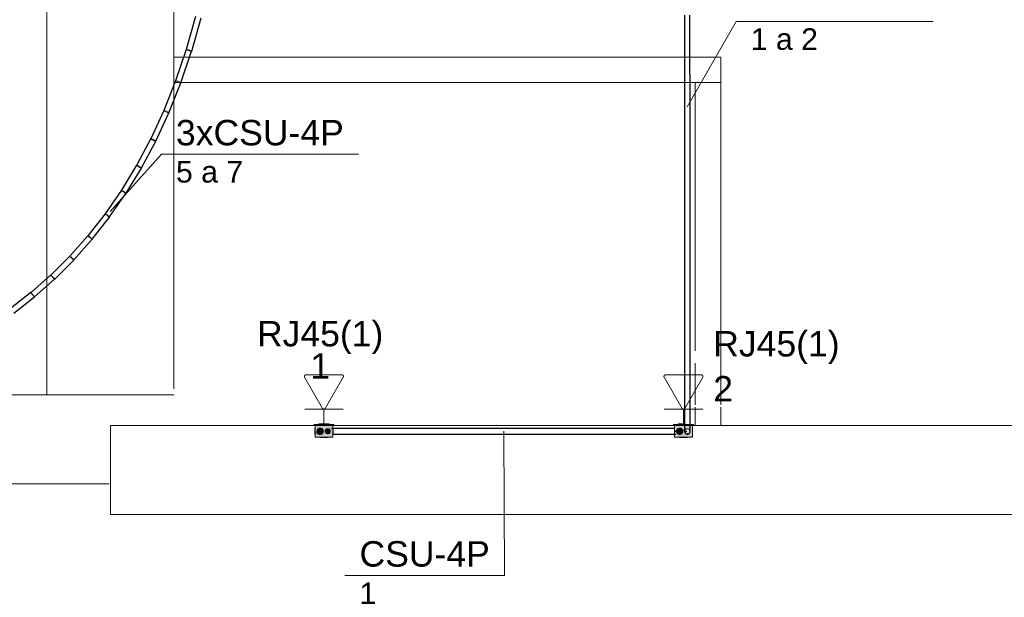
# Model space of a CAD drawing. Header units: millimetres. Extents: x 4476663 to 4477054, y -30323851 to -30323414.
# Tile 169 of 256: x 4476895.93 to 4476903.68, y -30323678.1 to -30323673.56. Entities that reach past the tile are written whole.
import ezdxf

# ---------------------------------------------------------------- set-up
doc = ezdxf.new("R2010")
doc.units = ezdxf.units.MM
doc.linetypes.add('NULL', pattern=[0])
for name, color, linetype, lineweight in [('CE-Caixa', 9, 'Continuous', 18), ('CE-Condutos (Baixa)', 6, 'Continuous', 25), ('CE-Condutos (Teto)', 1, 'Continuous', 25), ('CE-PT Dados', 7, 'Continuous', 5), ('CE-Textos fios', 7, 'Continuous', 9), ('IFC-Caixa de passagem-Contorno', 44, 'Continuous', 5), ('IFC-Parede padrão-Contorno', 44, 'Continuous', 5), ('IFC-Parede-Contorno', 42, 'Continuous', 5), ('Nível 1', 2, 'Continuous', 60), ('Textos', 7, 'Continuous', 9)]:
    doc.layers.add(name, color=color, linetype=linetype, lineweight=lineweight)
doc.styles.add('ARIAL', font='arial.ttf')

msp = doc.modelspace()

# ---------------------------------------------------------------- hatches: boundary and pattern name
at = {"layer": 'CE-Caixa', "linetype": 'Continuous'}
for points in [[(4476898.3378, -30323676.7441), (4476898.3672, -30323676.7401), (4476898.2864, -30323676.7401), (4476898.2864, -30323676.7441)], [(4476898.3093, -30323676.7401), (4476898.3422, -30323676.7401), (4476898.3443, -30323676.7381), (4476898.3093, -30323676.7381)], [(4476901.1613, -30323676.7441), (4476901.1613, -30323676.7401), (4476901.1129, -30323676.7401), (4476901.1129, -30323676.7441)], [(4476901.1613, -30323676.7401), (4476901.1357, -30323676.7381), (4476901.1357, -30323676.7401)], [(4476898.3998, -30323676.7441), (4476898.2538, -30323676.7441), (4476898.2469, -30323676.7501), (4476898.4069, -30323676.7501)], [(4476898.3461, -30323676.7717), (4476898.3562, -30323676.7777), (4476898.3968, -30323676.7501), (4476898.2568, -30323676.7501), (4476898.2568, -30323676.8451), (4476898.2893, -30323676.823), (4476898.2767, -30323676.8092), (4476898.2693, -30323676.8226), (4476898.2855, -30323676.7726), (4476898.2892, -30323676.7865), (4476898.2969, -30323676.7726), (4476898.3093, -30323676.7838), (4476898.3165, -30323676.7829), (4476898.3104, -30323676.8082), (4476898.3373, -30323676.7905)], [(4476898.3889, -30323676.8231), (4476898.3927, -30323676.8226), (4476898.3968, -30323676.8381), (4476898.3968, -30323676.7501), (4476898.3597, -30323676.7753), (4476898.3746, -30323676.7885), (4476898.3762, -30323676.8027), (4476898.3597, -30323676.7753), (4476898.294, -30323676.8198), (4476898.3568, -30323676.8225), (4476898.3324, -30323676.8226), (4476898.294, -30323676.8198), (4476898.2568, -30323676.8451), (4476898.3274, -30323676.8451), (4476898.3588, -30323676.8432), (4476898.3614, -30323676.8385), (4476898.3813, -30323676.8412), (4476898.3274, -30323676.8451), (4476898.3968, -30323676.8451)], [(4476898.3033, -30323676.8217), (4476898.3185, -30323676.8101), (4476898.321, -30323676.7911), (4476898.3093, -30323676.7759), (4476898.2904, -30323676.7734), (4476898.2752, -30323676.7851), (4476898.2727, -30323676.804), (4476898.2843, -30323676.8192)], [(4476898.3668, -30323676.7802), (4476898.3468, -30323676.7802), (4476898.3368, -30323676.7976), (4476898.3468, -30323676.8149), (4476898.3668, -30323676.8149), (4476898.3768, -30323676.7976)], [(4476901.0803, -30323676.7441), (4476901.0733, -30323676.7501), (4476901.1129, -30323676.7485), (4476901.1129, -30323676.7501), (4476901.1613, -30323676.7483), (4476901.1613, -30323676.7441)], [(4476901.1302, -30323676.8235), (4476901.1192, -30323676.822), (4476901.0832, -30323676.8451), (4476901.2232, -30323676.8451), (4476901.2232, -30323676.7501), (4476901.1901, -30323676.7726), (4476901.2074, -30323676.7896), (4476901.192, -30323676.796), (4476901.1982, -30323676.8126), (4476901.1853, -30323676.8217), (4476901.1853, -30323676.7988), (4476901.1716, -30323676.7917), (4476901.1853, -30323676.7759), (4476901.1559, -30323676.7958), (4476901.1501, -30323676.8119), (4476901.1585, -30323676.7772), (4476901.1761, -30323676.7726), (4476901.1627, -30323676.767), (4476901.1901, -30323676.7726), (4476901.2232, -30323676.7501), (4476901.0832, -30323676.7501), (4476901.0832, -30323676.8451), (4476901.11, -30323676.8226), (4476901.0959, -30323676.7795), (4476901.1129, -30323676.8074), (4476901.1129, -30323676.7753), (4476901.1357, -30323676.7753), (4476901.1357, -30323676.8094), (4476901.1476, -30323676.7923), (4476901.1449, -30323676.8101)], [(4476901.1449, -30323676.8101), (4476901.1474, -30323676.7911), (4476901.1357, -30323676.7759), (4476901.1168, -30323676.7734), (4476901.1016, -30323676.7851), (4476901.0991, -30323676.804), (4476901.1107, -30323676.8192), (4476901.1297, -30323676.8217)], [(4476901.1488, -30323676.8006), (4476901.1793, -30323676.7799), (4476901.1585, -30323676.7772)], [(4476901.2056, -30323676.7441), (4476901.1613, -30323676.7441), (4476901.1613, -30323676.7463)], [(4476901.2263, -30323676.7441), (4476901.2056, -30323676.7449), (4476901.2056, -30323676.7501), (4476901.2333, -30323676.7501)]]:
    msp.add_hatch(color=163, dxfattribs=at).paths.add_polyline_path(points)

# ---------------------------------------------------------------- linework, layer by layer
at = {"layer": 'CE-Caixa'}
for p, q in [((4476898.2864, -30323676.7401), (4476898.2864, -30323676.7441)), ((4476898.3093, -30323676.7401), (4476898.2864, -30323676.7401)), ((4476898.3443, -30323676.7381), (4476898.3093, -30323676.7381)), ((4476898.3093, -30323676.7381), (4476898.3093, -30323676.7401)), ((4476898.3443, -30323676.7401), (4476898.3093, -30323676.7401)), ((4476898.3443, -30323676.7401), (4476898.3443, -30323676.7381)), ((4476898.3672, -30323676.7401), (4476898.3443, -30323676.7401)), ((4476898.3672, -30323676.7441), (4476898.3672, -30323676.7401)), ((4476901.1129, -30323676.7401), (4476901.1129, -30323676.7441)), ((4476901.1357, -30323676.7401), (4476901.1129, -30323676.7401)), ((4476901.1613, -30323676.7381), (4476901.1357, -30323676.7381)), ((4476901.1357, -30323676.7381), (4476901.1357, -30323676.7401)), ((4476901.1613, -30323676.7401), (4476901.1357, -30323676.7401)), ((4476898.2538, -30323676.7441), (4476898.2469, -30323676.7501)), ((4476898.2469, -30323676.7501), (4476898.2568, -30323676.7501)), ((4476898.2864, -30323676.7441), (4476898.2538, -30323676.7441)), ((4476898.2552, -30323676.7726), (4476898.2552, -30323676.7734)), ((4476898.2568, -30323676.7726), (4476898.2552, -30323676.7726)), ((4476898.2552, -30323676.7734), (4476898.2552, -30323676.7759)), ((4476898.2552, -30323676.7759), (4476898.2552, -30323676.7799)), ((4476898.2552, -30323676.7799), (4476898.2552, -30323676.7851)), ((4476898.2552, -30323676.7851), (4476898.2552, -30323676.7911)), ((4476898.2552, -30323676.7911), (4476898.2552, -30323676.7976)), ((4476898.2552, -30323676.7976), (4476898.2552, -30323676.804)), ((4476898.2552, -30323676.804), (4476898.2552, -30323676.8101)), ((4476898.2552, -30323676.8101), (4476898.2552, -30323676.8152)), ((4476898.2552, -30323676.8152), (4476898.2552, -30323676.8192)), ((4476898.2552, -30323676.8192), (4476898.2552, -30323676.8217)), ((4476898.2568, -30323676.7501), (4476898.2864, -30323676.7501)), ((4476898.2568, -30323676.7501), (4476898.2568, -30323676.7644)), ((4476898.2644, -30323676.7501), (4476898.2568, -30323676.7501)), ((4476898.2568, -30323676.7644), (4476898.2568, -30323676.7701)), ((4476898.2568, -30323676.7701), (4476898.2568, -30323676.7726)), ((4476898.2568, -30323676.7726), (4476898.2568, -30323676.7908)), ((4476898.2568, -30323676.7908), (4476898.2568, -30323676.7981)), ((4476898.2568, -30323676.7981), (4476898.2568, -30323676.8174)), ((4476898.2568, -30323676.8174), (4476898.2568, -30323676.8226)), ((4476898.2864, -30323676.7501), (4476898.2644, -30323676.7501)), ((4476898.2644, -30323676.8152), (4476898.2644, -30323676.8101)), ((4476898.2727, -30323676.7911), (4476898.2718, -30323676.7976)), ((4476898.2718, -30323676.7976), (4476898.2727, -30323676.804)), ((4476898.2752, -30323676.7851), (4476898.2727, -30323676.7911)), ((4476898.2727, -30323676.804), (4476898.2752, -30323676.8101)), ((4476898.2792, -30323676.7799), (4476898.2752, -30323676.7851)), ((4476898.2752, -30323676.8101), (4476898.2792, -30323676.8152)), ((4476898.2843, -30323676.7759), (4476898.2792, -30323676.7799)), ((4476898.2792, -30323676.8152), (4476898.2843, -30323676.8192)), ((4476898.2904, -30323676.7734), (4476898.2843, -30323676.7759)), ((4476898.2843, -30323676.8192), (4476898.2904, -30323676.8217)), ((4476898.3093, -30323676.7441), (4476898.2864, -30323676.7441)), ((4476898.2864, -30323676.7501), (4476898.3093, -30323676.7501)), ((4476898.2938, -30323676.7501), (4476898.2864, -30323676.7501)), ((4476898.2968, -30323676.7726), (4476898.2904, -30323676.7734)), ((4476898.3093, -30323676.7501), (4476898.2938, -30323676.7501)), ((4476898.3033, -30323676.7734), (4476898.2968, -30323676.7726)), ((4476898.3093, -30323676.7759), (4476898.3033, -30323676.7734)), ((4476898.3033, -30323676.8217), (4476898.3093, -30323676.8192)), ((4476898.3443, -30323676.7441), (4476898.3093, -30323676.7441)), ((4476898.3093, -30323676.7501), (4476898.3443, -30323676.7501)), ((4476898.3443, -30323676.7501), (4476898.3093, -30323676.7501)), ((4476898.3145, -30323676.7799), (4476898.3093, -30323676.7759)), ((4476898.3093, -30323676.8192), (4476898.3145, -30323676.8152)), ((4476898.3185, -30323676.7851), (4476898.3145, -30323676.7799)), ((4476898.3145, -30323676.8152), (4476898.3185, -30323676.8101)), ((4476898.321, -30323676.7911), (4476898.3185, -30323676.7851)), ((4476898.3185, -30323676.8101), (4476898.321, -30323676.804)), ((4476898.3218, -30323676.7976), (4476898.321, -30323676.7911)), ((4476898.321, -30323676.804), (4476898.3218, -30323676.7976)), ((4476898.3375, -30323676.7924), (4476898.3368, -30323676.7976)), ((4476898.3368, -30323676.7976), (4476898.3375, -30323676.8027)), ((4476898.3395, -30323676.7876), (4476898.3375, -30323676.7924)), ((4476898.3375, -30323676.8027), (4476898.3395, -30323676.8076)), ((4476898.3427, -30323676.7834), (4476898.3395, -30323676.7876)), ((4476898.3395, -30323676.8076), (4476898.3427, -30323676.8117)), ((4476898.3468, -30323676.7802), (4476898.3427, -30323676.7834)), ((4476898.3427, -30323676.8117), (4476898.3468, -30323676.8149)), ((4476898.3672, -30323676.7441), (4476898.3443, -30323676.7441)), ((4476898.3443, -30323676.7501), (4476898.3672, -30323676.7501)), ((4476898.3551, -30323676.7501), (4476898.3443, -30323676.7501)), ((4476898.3517, -30323676.7783), (4476898.3468, -30323676.7802)), ((4476898.3468, -30323676.8149), (4476898.3517, -30323676.8169)), ((4476898.3568, -30323676.7776), (4476898.3517, -30323676.7783)), ((4476898.3517, -30323676.8169), (4476898.3568, -30323676.8176)), ((4476898.3672, -30323676.7501), (4476898.3551, -30323676.7501)), ((4476898.362, -30323676.7783), (4476898.3568, -30323676.7776)), ((4476898.3568, -30323676.8176), (4476898.362, -30323676.8169)), ((4476898.3668, -30323676.7802), (4476898.362, -30323676.7783)), ((4476898.362, -30323676.8169), (4476898.3668, -30323676.8149)), ((4476898.371, -30323676.7834), (4476898.3668, -30323676.7802)), ((4476898.3668, -30323676.8149), (4476898.371, -30323676.8117)), ((4476898.3998, -30323676.7441), (4476898.3672, -30323676.7441)), ((4476898.3672, -30323676.7501), (4476898.3968, -30323676.7501)), ((4476898.3683, -30323676.7501), (4476898.3672, -30323676.7501)), ((4476898.3861, -30323676.7501), (4476898.3683, -30323676.7501)), ((4476898.3742, -30323676.7876), (4476898.371, -30323676.7834)), ((4476898.371, -30323676.8117), (4476898.3742, -30323676.8076)), ((4476898.3762, -30323676.7924), (4476898.3742, -30323676.7876)), ((4476898.3742, -30323676.8076), (4476898.3762, -30323676.8027)), ((4476898.3768, -30323676.7976), (4476898.3762, -30323676.7924)), ((4476898.3762, -30323676.8027), (4476898.3768, -30323676.7976)), ((4476898.3968, -30323676.7501), (4476898.3861, -30323676.7501)), ((4476898.3968, -30323676.7501), (4476898.4069, -30323676.7501)), ((4476898.3968, -30323676.7528), (4476898.3968, -30323676.7501)), ((4476898.3968, -30323676.7726), (4476898.3968, -30323676.7528)), ((4476898.3968, -30323676.7753), (4476898.3968, -30323676.7726)), ((4476898.3984, -30323676.7726), (4476898.3968, -30323676.7726)), ((4476898.3968, -30323676.778), (4476898.3968, -30323676.7753)), ((4476898.3968, -30323676.7919), (4476898.3968, -30323676.778)), ((4476898.3968, -30323676.8198), (4476898.3968, -30323676.7919)), ((4476898.3968, -30323676.8226), (4476898.3968, -30323676.8198)), ((4476898.3984, -30323676.7734), (4476898.3984, -30323676.7726)), ((4476898.3984, -30323676.7753), (4476898.3984, -30323676.7734)), ((4476898.3984, -30323676.7759), (4476898.3984, -30323676.7753)), ((4476898.3984, -30323676.7799), (4476898.3984, -30323676.7759)), ((4476898.3984, -30323676.7851), (4476898.3984, -30323676.7799)), ((4476898.3984, -30323676.7911), (4476898.3984, -30323676.7851)), ((4476898.3984, -30323676.7976), (4476898.3984, -30323676.7911)), ((4476898.3984, -30323676.804), (4476898.3984, -30323676.7976)), ((4476898.3984, -30323676.8101), (4476898.3984, -30323676.804)), ((4476898.3984, -30323676.8152), (4476898.3984, -30323676.8101)), ((4476898.3984, -30323676.8192), (4476898.3984, -30323676.8152)), ((4476898.3984, -30323676.8198), (4476898.3984, -30323676.8192)), ((4476898.3984, -30323676.8217), (4476898.3984, -30323676.8198)), ((4476898.4069, -30323676.7501), (4476898.3998, -30323676.7441)), ((4476901.0803, -30323676.7441), (4476901.0733, -30323676.7501)), ((4476901.0733, -30323676.7501), (4476901.0832, -30323676.7501)), ((4476901.1129, -30323676.7441), (4476901.0803, -30323676.7441)), ((4476901.0817, -30323676.7726), (4476901.0817, -30323676.7734)), ((4476901.0832, -30323676.7726), (4476901.0817, -30323676.7726)), ((4476901.0817, -30323676.7734), (4476901.0817, -30323676.7753)), ((4476901.0817, -30323676.7753), (4476901.0817, -30323676.7759)), ((4476901.0817, -30323676.7759), (4476901.0817, -30323676.7799)), ((4476901.0817, -30323676.7799), (4476901.0817, -30323676.7851)), ((4476901.0817, -30323676.7851), (4476901.0817, -30323676.7911)), ((4476901.0817, -30323676.7911), (4476901.0817, -30323676.7976)), ((4476901.0817, -30323676.7976), (4476901.0817, -30323676.804)), ((4476901.0817, -30323676.804), (4476901.0817, -30323676.8101)), ((4476901.0817, -30323676.8101), (4476901.0817, -30323676.8152)), ((4476901.0817, -30323676.8152), (4476901.0817, -30323676.8192)), ((4476901.0817, -30323676.8192), (4476901.0817, -30323676.8198)), ((4476901.0817, -30323676.8198), (4476901.0817, -30323676.8217)), ((4476901.0832, -30323676.7501), (4476901.1129, -30323676.7501)), ((4476901.0832, -30323676.7501), (4476901.0832, -30323676.7657)), ((4476901.0908, -30323676.7501), (4476901.0832, -30323676.7501)), ((4476901.0832, -30323676.7657), (4476901.0832, -30323676.7673)), ((4476901.0832, -30323676.7673), (4476901.0832, -30323676.7726)), ((4476901.0832, -30323676.7726), (4476901.0832, -30323676.7753)), ((4476901.0832, -30323676.7753), (4476901.0832, -30323676.7862)), ((4476901.0832, -30323676.7862), (4476901.0832, -30323676.7981)), ((4476901.0832, -30323676.7981), (4476901.0832, -30323676.8079)), ((4476901.0832, -30323676.8079), (4476901.0832, -30323676.8198)), ((4476901.0832, -30323676.8198), (4476901.0832, -30323676.8226)), ((4476901.092, -30323676.7501), (4476901.0908, -30323676.7501)), ((4476901.0933, -30323676.7501), (4476901.092, -30323676.7501)), ((4476901.1045, -30323676.7501), (4476901.0933, -30323676.7501)), ((4476901.0991, -30323676.7911), (4476901.0982, -30323676.7976)), ((4476901.0982, -30323676.7976), (4476901.0991, -30323676.804)), ((4476901.1016, -30323676.7851), (4476901.0991, -30323676.7911)), ((4476901.0991, -30323676.804), (4476901.1016, -30323676.8101)), ((4476901.1056, -30323676.7799), (4476901.1016, -30323676.7851)), ((4476901.1016, -30323676.8101), (4476901.1056, -30323676.8152)), ((4476901.1129, -30323676.7501), (4476901.1045, -30323676.7501)), ((4476901.1107, -30323676.7759), (4476901.1056, -30323676.7799)), ((4476901.1056, -30323676.8152), (4476901.1107, -30323676.8192)), ((4476901.1168, -30323676.7734), (4476901.1107, -30323676.7759)), ((4476901.1107, -30323676.8192), (4476901.1168, -30323676.8217)), ((4476901.1357, -30323676.7441), (4476901.1129, -30323676.7441)), ((4476901.1129, -30323676.7501), (4476901.1357, -30323676.7501)), ((4476901.1357, -30323676.7501), (4476901.1129, -30323676.7501)), ((4476901.1232, -30323676.7726), (4476901.1168, -30323676.7734)), ((4476901.1297, -30323676.7734), (4476901.1232, -30323676.7726)), ((4476901.1357, -30323676.7759), (4476901.1297, -30323676.7734)), ((4476901.1297, -30323676.8217), (4476901.1357, -30323676.8192)), ((4476901.1613, -30323676.7441), (4476901.1357, -30323676.7441)), ((4476901.1357, -30323676.7501), (4476901.1613, -30323676.7501)), ((4476901.142, -30323676.7501), (4476901.1357, -30323676.7501)), ((4476901.1409, -30323676.7799), (4476901.1357, -30323676.7759)), ((4476901.1357, -30323676.8192), (4476901.1409, -30323676.8152)), ((4476901.1449, -30323676.7851), (4476901.1409, -30323676.7799)), ((4476901.1409, -30323676.8152), (4476901.1449, -30323676.8101)), ((4476901.1545, -30323676.7501), (4476901.142, -30323676.7501)), ((4476901.1474, -30323676.7911), (4476901.1449, -30323676.7851)), ((4476901.1449, -30323676.8101), (4476901.1474, -30323676.804)), ((4476901.1482, -30323676.7976), (4476901.1474, -30323676.7911)), ((4476901.1474, -30323676.804), (4476901.1482, -30323676.7976)), ((4476901.1697, -30323676.7501), (4476901.1545, -30323676.7501)), ((4476901.2056, -30323676.7441), (4476901.1613, -30323676.7441)), ((4476901.2232, -30323676.7501), (4476901.1697, -30323676.7501)), ((4476901.2263, -30323676.7441), (4476901.2056, -30323676.7441)), ((4476901.2056, -30323676.7501), (4476901.2232, -30323676.7501)), ((4476901.2232, -30323676.7501), (4476901.2333, -30323676.7501)), ((4476901.2232, -30323676.7521), (4476901.2232, -30323676.7501)), ((4476901.2232, -30323676.7726), (4476901.2232, -30323676.7521)), ((4476901.2232, -30323676.7798), (4476901.2232, -30323676.7726)), ((4476901.2249, -30323676.7726), (4476901.2232, -30323676.7726)), ((4476901.2232, -30323676.7831), (4476901.2232, -30323676.7798)), ((4476901.2232, -30323676.7998), (4476901.2232, -30323676.7831)), ((4476901.2232, -30323676.8093), (4476901.2232, -30323676.7998)), ((4476901.2232, -30323676.8226), (4476901.2232, -30323676.8093)), ((4476901.2249, -30323676.7734), (4476901.2249, -30323676.7726)), ((4476901.2249, -30323676.7759), (4476901.2249, -30323676.7734)), ((4476901.2249, -30323676.7799), (4476901.2249, -30323676.7759)), ((4476901.2249, -30323676.7851), (4476901.2249, -30323676.7799)), ((4476901.2249, -30323676.7911), (4476901.2249, -30323676.7851)), ((4476901.2249, -30323676.7976), (4476901.2249, -30323676.7911)), ((4476901.2249, -30323676.804), (4476901.2249, -30323676.7976)), ((4476901.2249, -30323676.8101), (4476901.2249, -30323676.804)), ((4476901.2249, -30323676.8152), (4476901.2249, -30323676.8101)), ((4476901.2249, -30323676.8192), (4476901.2249, -30323676.8152)), ((4476901.2249, -30323676.8217), (4476901.2249, -30323676.8192)), ((4476901.2333, -30323676.7501), (4476901.2263, -30323676.7441)), ((4476898.2552, -30323676.8217), (4476898.2552, -30323676.8226)), ((4476898.2552, -30323676.8226), (4476898.2568, -30323676.8226)), ((4476898.2568, -30323676.8226), (4476898.2568, -30323676.8451)), ((4476898.2568, -30323676.8451), (4476898.3274, -30323676.8451)), ((4476898.2904, -30323676.8217), (4476898.2968, -30323676.8226)), ((4476898.2948, -30323676.8465), (4476898.2959, -30323676.8465)), ((4476898.2959, -30323676.8465), (4476898.2991, -30323676.8465)), ((4476898.2968, -30323676.8226), (4476898.3033, -30323676.8217)), ((4476898.2991, -30323676.8465), (4476898.3042, -30323676.8465)), ((4476898.3018, -30323676.8465), (4476898.3027, -30323676.8465)), ((4476898.3027, -30323676.8465), (4476898.3052, -30323676.8465)), ((4476898.3052, -30323676.8465), (4476898.3092, -30323676.8465)), ((4476898.3092, -30323676.8465), (4476898.3143, -30323676.8465)), ((4476898.3143, -30323676.8465), (4476898.3204, -30323676.8465)), ((4476898.3204, -30323676.8465), (4476898.3268, -30323676.8465)), ((4476898.3268, -30323676.8465), (4476898.3333, -30323676.8465)), ((4476898.3274, -30323676.8451), (4476898.3454, -30323676.8451)), ((4476898.3333, -30323676.8465), (4476898.3393, -30323676.8465)), ((4476898.3393, -30323676.8465), (4476898.3445, -30323676.8465)), ((4476898.3445, -30323676.8465), (4476898.3485, -30323676.8465)), ((4476898.3454, -30323676.8451), (4476898.3586, -30323676.8451)), ((4476898.3485, -30323676.8465), (4476898.351, -30323676.8465)), ((4476898.3495, -30323676.8465), (4476898.3546, -30323676.8465)), ((4476898.351, -30323676.8465), (4476898.3518, -30323676.8465)), ((4476898.3546, -30323676.8465), (4476898.3578, -30323676.8465)), ((4476898.3578, -30323676.8465), (4476898.3588, -30323676.8465)), ((4476898.3586, -30323676.8451), (4476898.3588, -30323676.8451)), ((4476898.3588, -30323676.8451), (4476898.3706, -30323676.8451)), ((4476898.3588, -30323676.8465), (4476898.3588, -30323676.8451)), ((4476898.3706, -30323676.8451), (4476898.3831, -30323676.8451)), ((4476898.3831, -30323676.8451), (4476898.3862, -30323676.8451)), ((4476898.3862, -30323676.8451), (4476898.3869, -30323676.8451)), ((4476898.3869, -30323676.8451), (4476898.3892, -30323676.8451)), ((4476898.3892, -30323676.8451), (4476898.3968, -30323676.8451)), ((4476898.3968, -30323676.8381), (4476898.3968, -30323676.8226)), ((4476898.3968, -30323676.8226), (4476898.3984, -30323676.8226)), ((4476898.3968, -30323676.8424), (4476898.3968, -30323676.8381)), ((4476898.3968, -30323676.8451), (4476898.3968, -30323676.8424)), ((4476898.3984, -30323676.8226), (4476898.3984, -30323676.8217)), ((4476901.0817, -30323676.8217), (4476901.0817, -30323676.8226)), ((4476901.0817, -30323676.8226), (4476901.0832, -30323676.8226)), ((4476901.0832, -30323676.8226), (4476901.0832, -30323676.8451)), ((4476901.0832, -30323676.8451), (4476901.1021, -30323676.8451)), ((4476901.1021, -30323676.8451), (4476901.118, -30323676.8451)), ((4476901.1168, -30323676.8217), (4476901.1232, -30323676.8226)), ((4476901.118, -30323676.8451), (4476901.1304, -30323676.8451)), ((4476901.1213, -30323676.8465), (4476901.1223, -30323676.8465)), ((4476901.1223, -30323676.8465), (4476901.1255, -30323676.8465)), ((4476901.1232, -30323676.8226), (4476901.1297, -30323676.8217)), ((4476901.1255, -30323676.8465), (4476901.1306, -30323676.8465)), ((4476901.1282, -30323676.8465), (4476901.1291, -30323676.8465)), ((4476901.1291, -30323676.8465), (4476901.1316, -30323676.8465)), ((4476901.1304, -30323676.8451), (4476901.142, -30323676.8451)), ((4476901.1316, -30323676.8465), (4476901.1356, -30323676.8465)), ((4476901.1356, -30323676.8465), (4476901.1407, -30323676.8465)), ((4476901.1407, -30323676.8465), (4476901.1468, -30323676.8465)), ((4476901.142, -30323676.8451), (4476901.1448, -30323676.8451)), ((4476901.1448, -30323676.8451), (4476901.1545, -30323676.8451)), ((4476901.1468, -30323676.8465), (4476901.1532, -30323676.8465)), ((4476901.1532, -30323676.8465), (4476901.1597, -30323676.8465)), ((4476901.1545, -30323676.8451), (4476901.1758, -30323676.8451)), ((4476901.1597, -30323676.8465), (4476901.1657, -30323676.8465)), ((4476901.1657, -30323676.8465), (4476901.1709, -30323676.8465)), ((4476901.1709, -30323676.8465), (4476901.1749, -30323676.8465)), ((4476901.1749, -30323676.8465), (4476901.1774, -30323676.8465)), ((4476901.1758, -30323676.8451), (4476901.1853, -30323676.8451)), ((4476901.1759, -30323676.8465), (4476901.181, -30323676.8465)), ((4476901.1774, -30323676.8465), (4476901.1782, -30323676.8465)), ((4476901.181, -30323676.8465), (4476901.1842, -30323676.8465)), ((4476901.1842, -30323676.8465), (4476901.1853, -30323676.8465)), ((4476901.1853, -30323676.8451), (4476901.2157, -30323676.8451)), ((4476901.1853, -30323676.8465), (4476901.1853, -30323676.8451)), ((4476901.2157, -30323676.8451), (4476901.2232, -30323676.8451)), ((4476901.2232, -30323676.8359), (4476901.2232, -30323676.8226)), ((4476901.2232, -30323676.8226), (4476901.2249, -30323676.8226)), ((4476901.2232, -30323676.8381), (4476901.2232, -30323676.8359)), ((4476901.2232, -30323676.8451), (4476901.2232, -30323676.8381)), ((4476901.2249, -30323676.8226), (4476901.2249, -30323676.8217))]:
    msp.add_line(p, q, dxfattribs=at)
at = {"layer": 'CE-Condutos (Baixa)'}
for p, q in [((4476901.0817, -30323676.7753), (4476898.3869, -30323676.7753)), ((4476898.3984, -30323676.8198), (4476901.0933, -30323676.8198)), ((4476901.0933, -30323676.8022), (4476901.0933, -30323676.7929))]:
    msp.add_line(p, q, dxfattribs=at)
at = {"layer": 'CE-Condutos (Teto)'}
for p, q in [((4476897.3179, -30323673.5339), (4476897.244, -30323673.7937)), ((4476897.2868, -30323673.8059), (4476897.361, -30323673.545)), ((4476901.1602, -30323673.5224), (4476901.1602, -30323673.6588)), ((4476901.2045, -30323673.6588), (4476901.2045, -30323673.5224)), ((4476901.1602, -30323673.6588), (4476901.1603, -30323673.7913)), ((4476901.2046, -30323673.7913), (4476901.2045, -30323673.6588)), ((4476897.2441, -30323673.7937), (4476897.1603, -30323674.0406)), ((4476897.244, -30323673.7937), (4476897.2441, -30323673.7937)), ((4476897.2444, -30323673.7927), (4476897.2441, -30323673.7937)), ((4476897.2441, -30323673.7937), (4476897.2465, -30323673.7944)), ((4476897.2473, -30323673.7936), (4476897.2444, -30323673.7927)), ((4476897.2522, -30323673.796), (4476897.2602, -30323673.7983)), ((4476897.2614, -30323673.7984), (4476897.2533, -30323673.7957)), ((4476897.2656, -30323673.7998), (4476897.2614, -30323673.7984)), ((4476897.2702, -30323673.8014), (4476897.2656, -30323673.7998)), ((4476897.2656, -30323673.7998), (4476897.2657, -30323673.7999)), ((4476897.2657, -30323673.7999), (4476897.2692, -30323673.8009)), ((4476897.2692, -30323673.8009), (4476897.2775, -30323673.8032)), ((4476897.2782, -30323673.8041), (4476897.2702, -30323673.8014)), ((4476901.1603, -30323673.7913), (4476901.1603, -30323673.921)), ((4476901.2046, -30323673.921), (4476901.2046, -30323673.7913)), ((4476897.2025, -30323674.0549), (4476897.2866, -30323673.807)), ((4476897.2775, -30323673.8032), (4476897.2838, -30323673.805)), ((4476897.284, -30323673.8061), (4476897.2782, -30323673.8041)), ((4476897.2838, -30323673.805), (4476897.2868, -30323673.8059)), ((4476897.2866, -30323673.807), (4476897.284, -30323673.8061)), ((4476901.1603, -30323673.921), (4476901.1604, -30323674.0491)), ((4476901.2047, -30323674.0491), (4476901.2046, -30323673.921)), ((4476897.1604, -30323674.0406), (4476897.067, -30323674.2747)), ((4476897.1083, -30323674.2911), (4476897.2021, -30323674.056)), ((4476897.1603, -30323674.0406), (4476897.1604, -30323674.0406)), ((4476897.1608, -30323674.0395), (4476897.1604, -30323674.0406)), ((4476897.164, -30323674.0408), (4476897.1608, -30323674.0395)), ((4476897.1783, -30323674.0465), (4476897.1702, -30323674.0433)), ((4476897.1813, -30323674.0477), (4476897.1783, -30323674.0465)), ((4476897.1813, -30323674.0477), (4476897.1814, -30323674.0477)), ((4476897.187, -30323674.05), (4476897.1813, -30323674.0477)), ((4476897.1814, -30323674.0477), (4476897.186, -30323674.0493)), ((4476897.186, -30323674.0493), (4476897.194, -30323674.052)), ((4476897.1946, -30323674.053), (4476897.187, -30323674.05)), ((4476897.194, -30323674.052), (4476897.1998, -30323674.054)), ((4476897.2, -30323674.0552), (4476897.1946, -30323674.053)), ((4476897.1998, -30323674.054), (4476897.2025, -30323674.0549)), ((4476897.2021, -30323674.056), (4476897.2, -30323674.0552)), ((4476901.1604, -30323674.0491), (4476901.1604, -30323674.1766)), ((4476901.2047, -30323674.1766), (4476901.2047, -30323674.0491)), ((4476901.1604, -30323674.1766), (4476901.1604, -30323674.3047)), ((4476901.2048, -30323674.3047), (4476901.2047, -30323674.1766)), ((4476897.0677, -30323674.2737), (4476896.9676, -30323674.49)), ((4476897.0049, -30323674.5147), (4476897.1079, -30323674.2922)), ((4476897.067, -30323674.2747), (4476897.0672, -30323674.2747)), ((4476897.0672, -30323674.2747), (4476897.0703, -30323674.2759)), ((4476897.0713, -30323674.2753), (4476897.0677, -30323674.2737)), ((4476897.0703, -30323674.2759), (4476897.0764, -30323674.2784)), ((4476897.0776, -30323674.2783), (4476897.0713, -30323674.2753)), ((4476897.0857, -30323674.282), (4476897.0776, -30323674.2783)), ((4476897.0876, -30323674.2829), (4476897.0857, -30323674.282)), ((4476897.0941, -30323674.2859), (4476897.0876, -30323674.2829)), ((4476897.0876, -30323674.2829), (4476897.0932, -30323674.2851)), ((4476897.0932, -30323674.2851), (4476897.1009, -30323674.2881)), ((4476897.1014, -30323674.2892), (4476897.0941, -30323674.2859)), ((4476897.1009, -30323674.2881), (4476897.1062, -30323674.2903)), ((4476897.1062, -30323674.2915), (4476897.1014, -30323674.2892)), ((4476897.1062, -30323674.2903), (4476897.1083, -30323674.2911)), ((4476897.1079, -30323674.2922), (4476897.1062, -30323674.2915)), ((4476901.1604, -30323674.3047), (4476901.1605, -30323674.4346)), ((4476901.2048, -30323674.4346), (4476901.2048, -30323674.3047)), ((4476896.965, -30323674.4949), (4476896.8546, -30323674.7022)), ((4476896.9676, -30323674.49), (4476896.9647, -30323674.4962)), ((4476896.9647, -30323674.4962), (4476896.9683, -30323674.4978)), ((4476896.9652, -30323674.495), (4476896.965, -30323674.4949)), ((4476896.9694, -30323674.4973), (4476896.9655, -30323674.4952)), ((4476896.9683, -30323674.4978), (4476896.9746, -30323674.5007)), ((4476896.9759, -30323674.5007), (4476896.9694, -30323674.4973)), ((4476901.1605, -30323674.4346), (4476901.1605, -30323674.5673)), ((4476901.2049, -30323674.5673), (4476901.2048, -30323674.4346)), ((4476896.8924, -30323674.7259), (4476897.0043, -30323674.5158)), ((4476896.9746, -30323674.5007), (4476896.9827, -30323674.5045)), ((4476896.9839, -30323674.505), (4476896.9759, -30323674.5007)), ((4476896.992, -30323674.5093), (4476896.9839, -30323674.505)), ((4476896.9845, -30323674.5053), (4476896.9911, -30323674.5084)), ((4476896.9911, -30323674.5084), (4476896.9984, -30323674.5117)), ((4476896.9988, -30323674.5129), (4476896.992, -30323674.5093)), ((4476896.9984, -30323674.5117), (4476897.0032, -30323674.514)), ((4476897.0031, -30323674.5152), (4476896.9988, -30323674.5129)), ((4476897.0043, -30323674.5158), (4476897.0031, -30323674.5152)), ((4476897.0032, -30323674.514), (4476897.0049, -30323674.5147)), ((4476901.1605, -30323674.5673), (4476901.1606, -30323674.7041)), ((4476901.2049, -30323674.7041), (4476901.2049, -30323674.5673)), ((4476896.8536, -30323674.7038), (4476896.7342, -30323674.9)), ((4476896.7713, -30323674.9246), (4476896.8917, -30323674.7269)), ((4476896.8546, -30323674.7022), (4476896.8531, -30323674.7049)), ((4476896.8537, -30323674.7038), (4476896.8536, -30323674.7038)), ((4476896.8537, -30323674.7052), (4476896.8575, -30323674.7073)), ((4476896.8653, -30323674.7109), (4476896.8588, -30323674.7069)), ((4476896.864, -30323674.7107), (4476896.872, -30323674.715)), ((4476896.8726, -30323674.7153), (4476896.8653, -30323674.7109)), ((4476896.872, -30323674.715), (4476896.8801, -30323674.7193)), ((4476896.8731, -30323674.7156), (4476896.8726, -30323674.7153)), ((4476896.8809, -30323674.7203), (4476896.8731, -30323674.7156)), ((4476896.8801, -30323674.7193), (4476896.8869, -30323674.7229)), ((4476896.8872, -30323674.7242), (4476896.8809, -30323674.7203)), ((4476896.8869, -30323674.7229), (4476896.8913, -30323674.7253)), ((4476896.891, -30323674.7265), (4476896.8872, -30323674.7242)), ((4476896.8917, -30323674.7269), (4476896.891, -30323674.7265)), ((4476896.8913, -30323674.7253), (4476896.8924, -30323674.7259)), ((4476901.1606, -30323674.7041), (4476901.1606, -30323674.846)), ((4476901.205, -30323674.846), (4476901.2049, -30323674.7041)), ((4476901.1606, -30323674.846), (4476901.1607, -30323674.9942)), ((4476901.205, -30323674.9941), (4476901.205, -30323674.846)), ((4476896.7339, -30323674.9003), (4476896.6058, -30323675.0856)), ((4476896.6419, -30323675.1111), (4476896.7703, -30323674.9255)), ((4476896.7333, -30323674.9015), (4476896.7343, -30323674.9021)), ((4476896.734, -30323674.9004), (4476896.7339, -30323674.9003)), ((4476896.7354, -30323674.9013), (4476896.734, -30323674.9004)), ((4476896.7343, -30323674.9021), (4476896.7384, -30323674.9046)), ((4476896.7397, -30323674.9043), (4476896.7354, -30323674.9013)), ((4476896.7384, -30323674.9046), (4476896.745, -30323674.9086)), ((4476896.7523, -30323674.9131), (4476896.7463, -30323674.9089)), ((4476896.7523, -30323674.913), (4476896.7528, -30323674.9134)), ((4476896.7539, -30323674.9141), (4476896.7523, -30323674.9131)), ((4476896.7528, -30323674.9134), (4476896.7605, -30323674.9181)), ((4476896.7612, -30323674.9192), (4476896.7539, -30323674.9141)), ((4476896.7605, -30323674.9181), (4476896.7669, -30323674.9219)), ((4476896.767, -30323674.9232), (4476896.7612, -30323674.9192)), ((4476896.7669, -30323674.9219), (4476896.7707, -30323674.9242)), ((4476896.7703, -30323674.9255), (4476896.767, -30323674.9232)), ((4476896.7707, -30323674.9242), (4476896.7713, -30323674.9246)), ((4476901.1607, -30323674.9942), (4476901.1608, -30323675.1498)), ((4476901.2051, -30323675.1497), (4476901.205, -30323674.9941)), ((4476896.6058, -30323675.0856), (4476896.4702, -30323675.2585)), ((4476896.5052, -30323675.2859), (4476896.6413, -30323675.1123)), ((4476896.6063, -30323675.0849), (4476896.6058, -30323675.0856)), ((4476896.6081, -30323675.0863), (4476896.6063, -30323675.0849)), ((4476896.6126, -30323675.0898), (4476896.6081, -30323675.0863)), ((4476896.6113, -30323675.0899), (4476896.6179, -30323675.0945)), ((4476896.6239, -30323675.0987), (4476896.6191, -30323675.0949)), ((4476896.6239, -30323675.0987), (4476896.6239, -30323675.0987)), ((4476896.6264, -30323675.1006), (4476896.6239, -30323675.0987)), ((4476896.6239, -30323675.0987), (4476896.6255, -30323675.0997)), ((4476896.6255, -30323675.0997), (4476896.6328, -30323675.1048)), ((4476896.6333, -30323675.106), (4476896.6264, -30323675.1006)), ((4476896.6328, -30323675.1048), (4476896.6386, -30323675.1088)), ((4476896.6386, -30323675.1101), (4476896.6333, -30323675.106)), ((4476896.6386, -30323675.1088), (4476896.6419, -30323675.1111)), ((4476896.6413, -30323675.1123), (4476896.6386, -30323675.1101)), ((4476901.1608, -30323675.1498), (4476901.1608, -30323675.3139)), ((4476901.2051, -30323675.3139), (4476901.2051, -30323675.1497)), ((4476896.4703, -30323675.2585), (4476896.3277, -30323675.4193)), ((4476896.4702, -30323675.2585), (4476896.4703, -30323675.2585)), ((4476896.4712, -30323675.2575), (4476896.4703, -30323675.2585)), ((4476896.4733, -30323675.2594), (4476896.4712, -30323675.2575)), ((4476896.4765, -30323675.2634), (4476896.483, -30323675.2685)), ((4476896.4842, -30323675.2691), (4476896.4779, -30323675.2635)), ((4476896.483, -30323675.2685), (4476896.4878, -30323675.2723)), ((4476896.4879, -30323675.2723), (4476896.4842, -30323675.2691)), ((4476896.4878, -30323675.2723), (4476896.4903, -30323675.2743)), ((4476896.4912, -30323675.2753), (4476896.4879, -30323675.2723)), ((4476896.3611, -30323675.4489), (4476896.5045, -30323675.2871)), ((4476896.4903, -30323675.2743), (4476896.4972, -30323675.2796)), ((4476896.4976, -30323675.2809), (4476896.4912, -30323675.2753)), ((4476896.4972, -30323675.2796), (4476896.5025, -30323675.2838)), ((4476896.5023, -30323675.2851), (4476896.4976, -30323675.2809)), ((4476896.5045, -30323675.2871), (4476896.5023, -30323675.2851)), ((4476896.5025, -30323675.2838), (4476896.5052, -30323675.2859)), ((4476901.1608, -30323675.3139), (4476901.1609, -30323675.4877)), ((4476901.2052, -30323675.4877), (4476901.2051, -30323675.3139)), ((4476896.3278, -30323675.4194), (4476896.1784, -30323675.5687)), ((4476896.3277, -30323675.4193), (4476896.3278, -30323675.4194)), ((4476896.3288, -30323675.4185), (4476896.3278, -30323675.4194)), ((4476896.3311, -30323675.4209), (4476896.3288, -30323675.4185)), ((4476896.3344, -30323675.4253), (4476896.3408, -30323675.4309)), ((4476896.3419, -30323675.4317), (4476896.3358, -30323675.4255)), ((4476896.2098, -30323675.6002), (4476896.3602, -30323675.45)), ((4476896.3444, -30323675.4341), (4476896.3419, -30323675.4317)), ((4476896.3485, -30323675.4383), (4476896.3444, -30323675.4341)), ((4476896.3444, -30323675.4341), (4476896.3444, -30323675.4341)), ((4476896.3444, -30323675.4341), (4476896.3478, -30323675.4371)), ((4476896.3478, -30323675.4371), (4476896.3541, -30323675.4428)), ((4476896.3544, -30323675.4441), (4476896.3485, -30323675.4383)), ((4476896.3541, -30323675.4428), (4476896.3589, -30323675.4469)), ((4476896.3585, -30323675.4483), (4476896.3544, -30323675.4441)), ((4476896.3602, -30323675.45), (4476896.3585, -30323675.4483)), ((4476896.3589, -30323675.4469), (4476896.3611, -30323675.4489)), ((4476901.1609, -30323675.4877), (4476901.1609, -30323675.6724)), ((4476901.2053, -30323675.6724), (4476901.2052, -30323675.4877)), ((4476896.1795, -30323675.5679), (4476896.0269, -30323675.7028)), ((4476896.1784, -30323675.5687), (4476896.1785, -30323675.5688)), ((4476896.1821, -30323675.5708), (4476896.1795, -30323675.5679)), ((4476896.1807, -30323675.571), (4476896.1854, -30323675.5757)), ((4476896.1854, -30323675.5757), (4476896.1915, -30323675.5819)), ((4476896.1926, -30323675.5827), (4476896.1867, -30323675.5761)), ((4476896.0519, -30323675.7398), (4476896.2088, -30323675.6011)), ((4476896.194, -30323675.5843), (4476896.1926, -30323675.5827)), ((4476896.194, -30323675.5843), (4476896.194, -30323675.5843)), ((4476896.1987, -30323675.5897), (4476896.194, -30323675.5843)), ((4476896.194, -30323675.5843), (4476896.1981, -30323675.5884)), ((4476896.1981, -30323675.5884), (4476896.204, -30323675.5943)), ((4476896.204, -30323675.5957), (4476896.1987, -30323675.5897)), ((4476896.204, -30323675.5943), (4476896.2081, -30323675.5985)), ((4476896.2076, -30323675.5997), (4476896.204, -30323675.5957)), ((4476896.2088, -30323675.6011), (4476896.2076, -30323675.5997)), ((4476896.2081, -30323675.5985), (4476896.2098, -30323675.6002)), ((4476896.0234, -30323675.7056), (4476895.8628, -30323675.831)), ((4476896.0269, -30323675.7028), (4476896.0226, -30323675.7067)), ((4476896.0226, -30323675.7067), (4476896.0251, -30323675.7096)), ((4476896.0236, -30323675.7058), (4476896.0234, -30323675.7056)), ((4476896.0251, -30323675.7096), (4476896.0298, -30323675.7148)), ((4476896.031, -30323675.7153), (4476896.0265, -30323675.7095)), ((4476896.0366, -30323675.7224), (4476896.031, -30323675.7153)), ((4476896.0422, -30323675.7297), (4476896.0366, -30323675.7224)), ((4476896.0371, -30323675.7231), (4476896.0418, -30323675.7284)), ((4476896.0418, -30323675.7284), (4476896.0471, -30323675.7344)), ((4476896.047, -30323675.7357), (4476896.0422, -30323675.7297)), ((4476896.05, -30323675.7396), (4476896.047, -30323675.7357)), ((4476896.0471, -30323675.7344), (4476896.0507, -30323675.7384)), ((4476901.1609, -30323675.6724), (4476901.161, -30323675.869)), ((4476901.2053, -30323675.8689), (4476901.2053, -30323675.6724)), ((4476895.8877, -30323675.8681), (4476896.0508, -30323675.7407)), ((4476896.0508, -30323675.7407), (4476896.05, -30323675.7396)), ((4476896.0507, -30323675.7384), (4476896.0519, -30323675.7398)), ((4476901.161, -30323675.869), (4476901.1611, -30323676.0787)), ((4476901.2054, -30323676.0786), (4476901.2053, -30323675.8689)), ((4476901.1611, -30323676.0787), (4476901.1612, -30323676.3026)), ((4476901.2055, -30323676.3025), (4476901.2054, -30323676.0786)), ((4476901.1612, -30323676.3026), (4476901.1612, -30323676.5418)), ((4476901.2056, -30323676.5418), (4476901.2055, -30323676.3025)), ((4476901.1612, -30323676.5418), (4476901.1613, -30323676.6738)), ((4476901.2056, -30323676.6354), (4476901.2056, -30323676.5418)), ((4476901.2056, -30323676.7266), (4476901.2056, -30323676.6354)), ((4476901.1613, -30323676.6738), (4476901.1613, -30323676.6889)), ((4476901.1613, -30323676.6889), (4476901.1613, -30323676.7381)), ((4476901.1613, -30323676.7381), (4476901.1613, -30323676.7401)), ((4476901.1613, -30323676.7401), (4476901.1613, -30323676.7441)), ((4476901.2056, -30323676.7441), (4476901.2056, -30323676.7266)), ((4476901.1613, -30323676.7441), (4476901.1613, -30323676.7501)), ((4476901.1613, -30323676.7501), (4476901.1613, -30323676.7976)), ((4476901.1613, -30323676.7976), (4476901.1651, -30323676.7976)), ((4476901.1613, -30323676.7976), (4476901.1629, -30323676.8058)), ((4476901.1613, -30323676.7976), (4476901.1613, -30323676.8022)), ((4476901.1613, -30323676.8022), (4476901.1629, -30323676.8058)), ((4476901.1629, -30323676.8058), (4476901.163, -30323676.8061)), ((4476901.163, -30323676.8061), (4476901.1632, -30323676.8065)), ((4476901.1632, -30323676.8065), (4476901.1673, -30323676.8127)), ((4476901.1632, -30323676.8065), (4476901.1651, -30323676.8107)), ((4476901.1651, -30323676.7976), (4476901.172, -30323676.7976)), ((4476901.1651, -30323676.8107), (4476901.1673, -30323676.8127)), ((4476901.1673, -30323676.8127), (4476901.1678, -30323676.8134)), ((4476901.1678, -30323676.8134), (4476901.1692, -30323676.8144)), ((4476901.1692, -30323676.8144), (4476901.1738, -30323676.8175)), ((4476901.1692, -30323676.8144), (4476901.1721, -30323676.817)), ((4476901.172, -30323676.7976), (4476901.1809, -30323676.7976)), ((4476901.1721, -30323676.817), (4476901.1738, -30323676.8175)), ((4476901.1738, -30323676.8175), (4476901.1749, -30323676.8183)), ((4476901.1749, -30323676.8183), (4476901.178, -30323676.8189)), ((4476901.178, -30323676.8189), (4476901.1821, -30323676.8197)), ((4476901.178, -30323676.8189), (4476901.1809, -30323676.8198)), ((4476901.1809, -30323676.8198), (4476901.1821, -30323676.8197)), ((4476901.1821, -30323676.8197), (4476901.1832, -30323676.82)), ((4476901.1832, -30323676.82), (4476901.1865, -30323676.8193)), ((4476901.1865, -30323676.8193), (4476901.1911, -30323676.8183)), ((4476901.1865, -30323676.8193), (4476901.1902, -30323676.8189)), ((4476901.1902, -30323676.8189), (4476901.1912, -30323676.8183)), ((4476901.1911, -30323676.8183), (4476901.1912, -30323676.8183)), ((4476901.1912, -30323676.8183), (4476901.1918, -30323676.8183)), ((4476901.1918, -30323676.8183), (4476901.1957, -30323676.8157)), ((4476901.1957, -30323676.8157), (4476901.1986, -30323676.8138)), ((4476901.1957, -30323676.8157), (4476901.1982, -30323676.8142)), ((4476901.1982, -30323676.8142), (4476901.1986, -30323676.8138)), ((4476901.1986, -30323676.8138), (4476901.1991, -30323676.8134)), ((4476901.1991, -30323676.8134), (4476901.2021, -30323676.8088)), ((4476901.2021, -30323676.8088), (4476901.2039, -30323676.8061)), ((4476901.2021, -30323676.8088), (4476901.2037, -30323676.8067)), ((4476901.2039, -30323676.8061), (4476901.2057, -30323676.7976)), ((4476901.2056, -30323676.7501), (4476901.2056, -30323676.7441)), ((4476901.2057, -30323676.7976), (4476901.2056, -30323676.7501))]:
    msp.add_line(p, q, dxfattribs=at)
at = {"layer": 'CE-PT Dados'}
for p, q in [((4476898.1852, -30323676.354), (4476898.4684, -30323676.3541)), ((4476901.0116, -30323676.354), (4476901.2948, -30323676.3541)), ((4476898.3165, -30323676.6174), (4476898.1748, -30323676.372)), ((4476898.4788, -30323676.3721), (4476898.3372, -30323676.6174)), ((4476901.1429, -30323676.6174), (4476901.0012, -30323676.372)), ((4476901.3052, -30323676.3721), (4476901.1636, -30323676.6174)), ((4476898.3268, -30323676.6234), (4476898.1756, -30323676.6234)), ((4476898.3268, -30323676.6234), (4476898.3268, -30323676.744)), ((4476898.3268, -30323676.6234), (4476898.4781, -30323676.6234)), ((4476901.1533, -30323676.6234), (4476901.002, -30323676.6234)), ((4476901.1533, -30323676.6234), (4476901.1533, -30323676.744)), ((4476901.1533, -30323676.6234), (4476901.3045, -30323676.6234))]:
    msp.add_line(p, q, dxfattribs=at)
for points in [[(4476898.1852, -30323676.354), (4476898.1838, -30323676.3541), (4476898.1824, -30323676.3543), (4476898.1811, -30323676.3547), (4476898.1798, -30323676.3552), (4476898.1786, -30323676.3559), (4476898.1775, -30323676.3568), (4476898.1764, -30323676.3577), (4476898.1756, -30323676.3588), (4476898.1748, -30323676.36), (4476898.1742, -30323676.3612), (4476898.1737, -30323676.3625), (4476898.1734, -30323676.3639), (4476898.1732, -30323676.3653), (4476898.1732, -30323676.3667), (4476898.1734, -30323676.3681), (4476898.1737, -30323676.3694), (4476898.1742, -30323676.3707), (4476898.1748, -30323676.372)], [(4476898.4788, -30323676.3721), (4476898.4795, -30323676.3709), (4476898.4799, -30323676.3695), (4476898.4803, -30323676.3682), (4476898.4804, -30323676.3668), (4476898.4804, -30323676.3654), (4476898.4803, -30323676.364), (4476898.4799, -30323676.3627), (4476898.4795, -30323676.3614), (4476898.4788, -30323676.3601), (4476898.4781, -30323676.3589), (4476898.4772, -30323676.3579), (4476898.4761, -30323676.3569), (4476898.475, -30323676.3561), (4476898.4738, -30323676.3554), (4476898.4725, -30323676.3548), (4476898.4712, -30323676.3544), (4476898.4698, -30323676.3542), (4476898.4684, -30323676.3541)], [(4476901.0116, -30323676.354), (4476901.0102, -30323676.3541), (4476901.0088, -30323676.3543), (4476901.0075, -30323676.3547), (4476901.0062, -30323676.3552), (4476901.005, -30323676.3559), (4476901.0039, -30323676.3568), (4476901.0029, -30323676.3577), (4476901.002, -30323676.3588), (4476901.0012, -30323676.36), (4476901.0006, -30323676.3612), (4476901.0001, -30323676.3625), (4476900.9998, -30323676.3639), (4476900.9996, -30323676.3653), (4476900.9996, -30323676.3667), (4476900.9998, -30323676.3681), (4476901.0001, -30323676.3694), (4476901.0006, -30323676.3707), (4476901.0012, -30323676.372)], [(4476901.3052, -30323676.3721), (4476901.3059, -30323676.3709), (4476901.3063, -30323676.3695), (4476901.3067, -30323676.3682), (4476901.3068, -30323676.3668), (4476901.3068, -30323676.3654), (4476901.3067, -30323676.364), (4476901.3063, -30323676.3627), (4476901.3059, -30323676.3614), (4476901.3052, -30323676.3601), (4476901.3045, -30323676.3589), (4476901.3036, -30323676.3579), (4476901.3026, -30323676.3569), (4476901.3014, -30323676.3561), (4476901.3002, -30323676.3554), (4476901.2989, -30323676.3548), (4476901.2976, -30323676.3544), (4476901.2962, -30323676.3542), (4476901.2948, -30323676.3541)], [(4476898.3165, -30323676.6174), (4476898.3172, -30323676.6185), (4476898.3181, -30323676.6196), (4476898.3191, -30323676.6206), (4476898.3203, -30323676.6214), (4476898.3215, -30323676.6221), (4476898.3227, -30323676.6226), (4476898.3241, -30323676.623), (4476898.3255, -30323676.6233), (4476898.3268, -30323676.6234), (4476898.3282, -30323676.6233), (4476898.3296, -30323676.623), (4476898.331, -30323676.6226), (4476898.3322, -30323676.6221), (4476898.3334, -30323676.6214), (4476898.3346, -30323676.6206), (4476898.3356, -30323676.6196), (4476898.3365, -30323676.6185), (4476898.3372, -30323676.6174)], [(4476901.1429, -30323676.6174), (4476901.1436, -30323676.6185), (4476901.1445, -30323676.6196), (4476901.1455, -30323676.6206), (4476901.1467, -30323676.6214), (4476901.1479, -30323676.6221), (4476901.1491, -30323676.6226), (4476901.1505, -30323676.623), (4476901.1519, -30323676.6233), (4476901.1533, -30323676.6234), (4476901.1546, -30323676.6233), (4476901.156, -30323676.623), (4476901.1574, -30323676.6226), (4476901.1586, -30323676.6221), (4476901.1598, -30323676.6214), (4476901.161, -30323676.6206), (4476901.162, -30323676.6196), (4476901.1629, -30323676.6185), (4476901.1636, -30323676.6174)]]:
    msp.add_lwpolyline(points, dxfattribs=at)
at = {"layer": 'CE-Textos fios'}
for p, q in [((4476901.1823, -30323674.2449), (4476901.568, -30323673.5727)), ((4476901.568, -30323673.5727), (4476903.1165, -30323673.5727)), ((4476896.6463, -30323675.068), (4476897.0491, -30323674.6167)), ((4476897.0491, -30323674.6167), (4476898.5976, -30323674.6167)), ((4476899.74, -30323676.7976), (4476899.7455, -30323677.9312)), ((4476898.4921, -30323677.9312), (4476899.7455, -30323677.9312))]:
    msp.add_line(p, q, dxfattribs=at)
at = {"layer": 'IFC-Caixa de passagem-Contorno'}
for p, q in [((4476898.4048, -30323676.744), (4476898.2488, -30323676.744)), ((4476898.2488, -30323676.744), (4476898.2488, -30323676.75)), ((4476898.4048, -30323676.75), (4476898.2488, -30323676.75)), ((4476898.2568, -30323676.75), (4476898.2568, -30323676.845)), ((4476898.3968, -30323676.75), (4476898.3968, -30323676.845)), ((4476898.4048, -30323676.744), (4476898.4048, -30323676.75)), ((4476901.2313, -30323676.744), (4476901.0753, -30323676.744)), ((4476901.0753, -30323676.744), (4476901.0753, -30323676.75)), ((4476901.2313, -30323676.75), (4476901.0753, -30323676.75)), ((4476901.0833, -30323676.75), (4476901.0833, -30323676.845)), ((4476901.2233, -30323676.75), (4476901.2233, -30323676.845)), ((4476901.2313, -30323676.744), (4476901.2313, -30323676.75)), ((4476898.3968, -30323676.845), (4476898.2568, -30323676.845)), ((4476901.2233, -30323676.845), (4476901.0833, -30323676.845))]:
    msp.add_line(p, q, dxfattribs=at)
for centre, radius in [((4476898.2968, -30323676.7976), 0.025), ((4476898.3568, -30323676.7976), 0.0199), ((4476901.1233, -30323676.7976), 0.025), ((4476901.1833, -30323676.7976), 0.0199)]:
    msp.add_circle(centre, radius, dxfattribs=at)
at = {"layer": 'IFC-Parede padrão-Contorno', "color": 8, "lineweight": 5}
for p, q in [((4476897.1475, -30323673.8543), (4476901.4459, -30323673.8543)), ((4476901.4459, -30323674.0543), (4476901.4459, -30323673.8543)), ((4476897.1475, -30323674.0543), (4476901.4459, -30323674.0543)), ((4476901.2459, -30323676.164), (4476901.2459, -30323674.0543)), ((4476901.4459, -30323676.5902), (4476901.4459, -30323674.0543)), ((4476901.2459, -30323676.5902), (4476901.2459, -30323676.2617)), ((4476901.2459, -30323676.7514), (4476901.2459, -30323676.6092)), ((4476901.4459, -30323676.7514), (4476901.4459, -30323676.6092))]:
    msp.add_line(p, q, dxfattribs=at)
at = {"layer": 'IFC-Parede-Contorno', "color": 8, "lineweight": 5}
for p, q in [((4476896.1475, -30323674.2677), (4476896.1475, -30323672.3579)), ((4476897.1475, -30323674.2677), (4476897.1475, -30323672.3579)), ((4476896.1475, -30323674.3308), (4476896.1475, -30323674.1335)), ((4476897.1475, -30323674.4189), (4476897.1475, -30323674.1335)), ((4476896.1475, -30323675.9206), (4476896.1475, -30323674.2677)), ((4476897.1475, -30323675.9206), (4476897.1475, -30323674.2677)), ((4476896.1475, -30323675.9363), (4476896.1475, -30323675.8045)), ((4476897.1475, -30323675.9363), (4476897.1475, -30323675.8045)), ((4476896.1475, -30323676.2489), (4476896.1475, -30323675.9206)), ((4476897.1475, -30323676.2489), (4476897.1475, -30323675.9206)), ((4476896.1475, -30323676.5114), (4476896.1475, -30323676.0815)), ((4476897.1475, -30323676.4639), (4476897.1475, -30323676.0815)), ((4476896.1475, -30323676.2707), (4476896.1475, -30323676.2489)), ((4476896.1475, -30323676.4334), (4476896.1475, -30323676.2707)), ((4476897.1475, -30323676.4334), (4476897.1475, -30323676.2489)), ((4476896.1475, -30323676.4639), (4476896.1475, -30323676.4334)), ((4476897.1475, -30323676.4639), (4476897.1475, -30323676.4334)), ((4476896.1475, -30323676.5114), (4476896.1475, -30323676.4639)), ((4476896.1475, -30323676.5114), (4476896.6341, -30323676.5114)), ((4476896.1475, -30323676.5114), (4476896.2012, -30323676.5114)), ((4476896.2012, -30323676.5114), (4476897.0908, -30323676.5114)), ((4476896.6341, -30323676.5114), (4476897.1475, -30323676.5114)), ((4476897.0908, -30323676.5114), (4476897.1475, -30323676.5114)), ((4476896.6475, -30323676.9854), (4476896.6475, -30323676.7514)), ((4476896.6475, -30323676.7514), (4476906.1403, -30323676.7514)), ((4476896.6475, -30323677.1295), (4476896.6475, -30323676.9854)), ((4476896.6475, -30323677.4514), (4476896.6475, -30323677.1295)), ((4476896.6475, -30323677.4514), (4476906.4126, -30323677.4514))]:
    msp.add_line(p, q, dxfattribs=at)
at = {"layer": 'Nível 1', "color": 8, "lineweight": 5}
for p, q in [((4476896.6393, -30323676.5114), (4476883.7383, -30323676.5114)), ((4476896.6393, -30323677.2114), (4476883.7453, -30323677.2114))]:
    msp.add_line(p, q, dxfattribs=at)

# ---------------------------------------------------------------- texts
at = {"layer": 'CE-Textos fios', "linetype": 'NULL', "attachment_point": 7, "line_spacing_factor": 0.6, "style": 'ARIAL'}
for s, insert, char_height, width in [('1 a 2', (4476901.6822, -30323673.7988), 0.17, 1.056021), ('3xCSU-4P', (4476897.1634, -30323674.5507), 0.2, 2.639939), ('5 a 7', (4476897.1634, -30323674.8428), 0.17, 1.056021), ('CSU-4P', (4476898.6064, -30323677.8652), 0.2, 2.049695), ('1', (4476898.6064, -30323678.1573), 0.17, 0.26407)]:
    msp.add_mtext(s, dxfattribs=dict(at, insert=insert, char_height=char_height, width=width))
at = {"layer": 'Textos', "linetype": 'NULL', "char_height": 0.2, "line_spacing_factor": 0.6, "style": 'ARIAL'}
for s, insert, width, attachment_point in [('RJ45(1)', (4476898.2968, -30323676.19), 1.987195, 8), ('RJ45(1)', (4476901.3875, -30323676.2693), 1.987195, 7), ('1', (4476898.2968, -30323676.384), 0.310671, 8), ('2', (4476901.3875, -30323676.5633), 0.310671, 7)]:
    msp.add_mtext(s, dxfattribs=dict(at, insert=insert, width=width, attachment_point=attachment_point))

doc.saveas('drawing.dxf')
